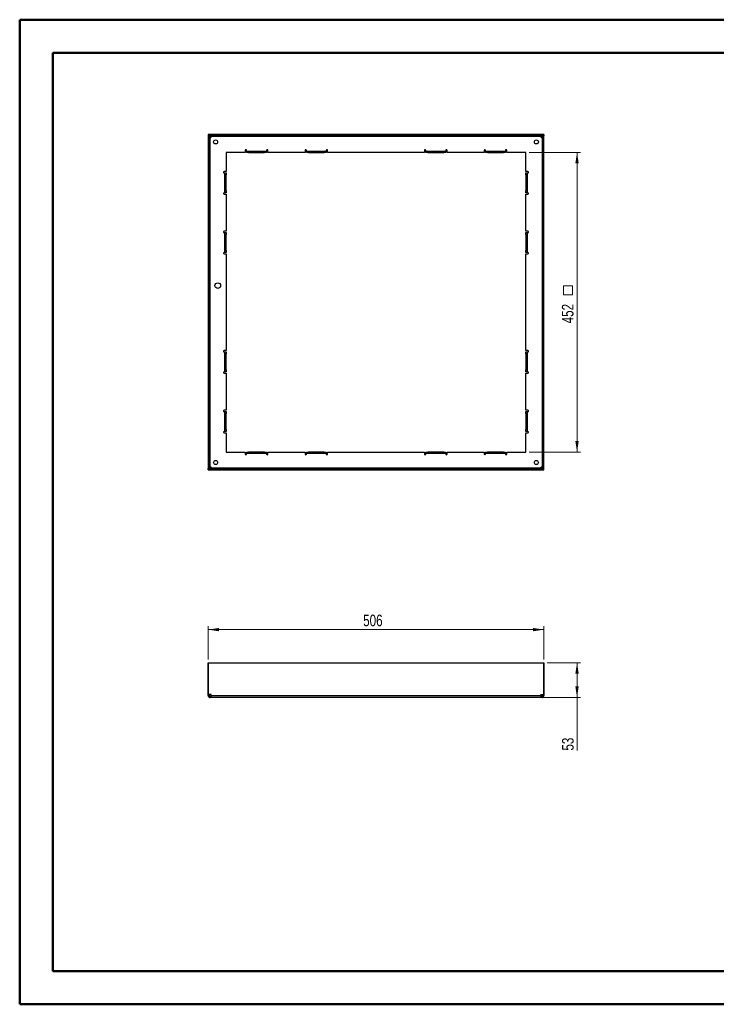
# Paper-space layout 'Sheet2' of a CAD drawing. Header units: millimetres. Extents: x 0 to 420, y 0 to 297.
# Tile 1 of 2: x 0 to 210, y 0 to 297. Entities that reach past the tile are written whole.
import ezdxf

# ---------------------------------------------------------------- set-up
doc = ezdxf.new("R2010")
doc.units = ezdxf.units.MM
doc.styles.add('SLDTEXTSTYLE1', font='TXT', dxfattribs={"width": 0.75})
doc.dimstyles.new('SLDDIMSTYLE0', dxfattribs={"dimtxt": 3.5, "dimasz": 3.302, "dimexe": 0, "dimexo": 0.0625, "dimgap": 0.875, "dimtad": 1, "dimlfac": 5, "dimrnd": 1e-09, "dimzin": 12, "dimdsep": 46, "dimtxsty": 'SLDTEXTSTYLE1', "dimsah": 1, "dimcen": 0.09, "dimadec": 0, "dimazin": 3, "dimtfac": 1, "dimtofl": 0, "dimtmove": 0, "dimatfit": 3, "dimfxl": 0, "dimfrac": 2, "dimtolj": 1, "dimtzin": 12, "dimarcsym": 0})
doc.dimstyles.new('SLDDIMSTYLE1', dxfattribs={"dimtxt": 3.5, "dimasz": 3.302, "dimexe": 0, "dimexo": 0.0625, "dimgap": 0.875, "dimtad": 1, "dimdec": 0, "dimlfac": 5, "dimrnd": 1e-09, "dimzin": 12, "dimdsep": 46, "dimtxsty": 'SLDTEXTSTYLE1', "dimsah": 1, "dimcen": 0.09, "dimadec": 0, "dimazin": 3, "dimtfac": 1, "dimtdec": 0, "dimtofl": 0, "dimtmove": 0, "dimatfit": 3, "dimfxl": 0, "dimfrac": 2, "dimtolj": 1, "dimtzin": 12, "dimarcsym": 0})

# ---------------------------------------------------------------- blocks, each defined once
blk = doc.blocks.new('_D')
at = {"color": 7, "linetype": 'Continuous', "lineweight": 0}
for p, q in [((159.38, 103.23), (169.4, 103.23)), ((168.4, 92.78), (168.4, 103.23)), ((156.54, 92.78), (169.4, 92.78)), ((168.4, 92.78), (168.4, 76.74))]:
    blk.add_line(p, q, dxfattribs=at)
at = {"color": 7, "linetype": 'Continuous', "lineweight": 18}
for points in [[(168.4, 103.23), (167.89, 99.93), (168.9, 99.93)], [(168.4, 92.78), (168.9, 96.09), (167.89, 96.09)]]:
    blk.add_solid(points, dxfattribs=at)
at = {"color": 7, "linetype": 'Continuous', "lineweight": 18, "insert": (163.88, 76.74), "char_height": 3.5, "attachment_point": 1, "rotation": 90, "style": 'SLDTEXTSTYLE1'}
blk.add_mtext('53', dxfattribs=at)
blk = doc.blocks.new('_D_1')
at = {"color": 7, "linetype": 'Continuous', "lineweight": 0}
for p, q in [((57.2, 104.23), (57.2, 114.23)), ((57.2, 113.23), (158.4, 113.23)), ((158.4, 104.23), (158.4, 114.23))]:
    blk.add_line(p, q, dxfattribs=at)
at = {"color": 7, "linetype": 'Continuous', "lineweight": 18}
for points in [[(57.2, 113.23), (60.5, 112.73), (60.5, 113.74)], [(158.4, 113.23), (155.09, 113.74), (155.09, 112.73)]]:
    blk.add_solid(points, dxfattribs=at)
at = {"color": 7, "linetype": 'Continuous', "lineweight": 18, "insert": (103.92, 117.75), "char_height": 3.5, "attachment_point": 1, "style": 'SLDTEXTSTYLE1'}
blk.add_mtext('506', dxfattribs=at)
blk = doc.blocks.new('SW_SYMBOL_MOD_BOX')
at = {"color": 0, "linetype": 'Continuous', "lineweight": 18}
for p, q in [((200, 200), (200, 800)), ((200, 800), (800, 800)), ((800, 800), (800, 200)), ((200, 200), (800, 200))]:
    blk.add_line(p, q, dxfattribs=at)
blk = doc.blocks.new('_D_3')
at = {"color": 7, "linetype": 'Continuous', "lineweight": 0}
for p, q in [((154, 257.19), (169.4, 257.19)), ((168.4, 166.79), (168.4, 257.19)), ((154, 166.79), (169.4, 166.79))]:
    blk.add_line(p, q, dxfattribs=at)
at = {"color": 7, "linetype": 'Continuous', "lineweight": 18}
for points in [[(168.4, 257.19), (167.89, 253.89), (168.9, 253.89)], [(168.4, 166.79), (168.9, 170.1), (167.89, 170.1)]]:
    blk.add_solid(points, dxfattribs=at)
at = {"color": 7, "linetype": 'Continuous', "lineweight": 18, "xscale": 0.004470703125, "yscale": 0.004470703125, "zscale": 0.004470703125, "rotation": 90}
blk.add_blockref('SW_SYMBOL_MOD_BOX', (167.91, 213.37), dxfattribs=at)
at = {"color": 7, "linetype": 'Continuous', "lineweight": 18, "insert": (163.83, 205.62), "char_height": 3.5, "attachment_point": 1, "rotation": 90, "style": 'SLDTEXTSTYLE1'}
blk.add_mtext('452', dxfattribs=at)

psp = doc.layouts.new('Sheet2')

# ---------------------------------------------------------------- linework, layer by layer
at = {"color": 7, "linetype": 'Continuous', "lineweight": 50}
for p, q in [((0.3793, 0.2148), (0.3793, 297.2148)), ((0.3793, 297.2148), (420.3793, 297.2148)), ((10.3793, 10.2148), (10.3793, 287.2148)), ((10.3793, 287.2148), (410.3793, 287.2148)), ((10.3793, 10.2148), (410.3793, 10.2148)), ((0.3793, 0.2148), (420.3793, 0.2148))]:
    psp.add_line(p, q, dxfattribs=at)
at = {"color": 7, "linetype": 'Continuous', "lineweight": 25}
for p, q in [((57.596, 262.185), (57.196, 262.185)), ((57.196, 262.185), (57.196, 161.805)), ((57.216, 262.595), (57.216, 262.195)), ((158.376, 262.595), (57.216, 262.595)), ((158.376, 262.195), (57.216, 262.195)), ((57.596, 262.185), (57.596, 161.805)), ((57.756, 162.2848), (57.756, 261.7052)), ((57.756, 261.7052), (57.9858, 261.7052)), ((58.0858, 262.035), (157.5062, 262.035)), ((58.0858, 261.8052), (58.0858, 262.035)), ((157.5062, 262.035), (157.5062, 261.8052)), ((157.6062, 261.7052), (157.836, 261.7052)), ((157.836, 261.7052), (157.836, 162.2848)), ((157.996, 262.185), (158.396, 262.185)), ((157.996, 161.805), (157.996, 262.185)), ((158.376, 262.595), (158.376, 262.195)), ((158.396, 161.805), (158.396, 262.185)), ((68.396, 257.195), (62.596, 257.195)), ((62.596, 257.195), (62.596, 251.395)), ((68.396, 257.795), (68.396, 257.195)), ((68.796, 257.595), (68.796, 257.795)), ((68.796, 257.195), (68.796, 257.595)), ((68.796, 257.595), (69.396, 257.595)), ((69.396, 257.195), (68.796, 257.195)), ((69.396, 257.595), (69.396, 257.195)), ((69.396, 257.595), (74.196, 257.595)), ((69.396, 257.195), (74.196, 257.195)), ((74.196, 257.195), (74.196, 257.595)), ((74.196, 257.595), (74.796, 257.595)), ((74.796, 257.195), (74.196, 257.195)), ((74.796, 257.795), (74.796, 257.595)), ((74.796, 257.595), (74.796, 257.195)), ((75.196, 257.195), (75.196, 257.795)), ((86.396, 257.195), (75.196, 257.195)), ((86.396, 257.795), (86.396, 257.195)), ((86.796, 257.595), (86.796, 257.795)), ((86.796, 257.195), (86.796, 257.595)), ((86.796, 257.595), (87.396, 257.595)), ((87.396, 257.195), (86.796, 257.195)), ((87.396, 257.595), (87.396, 257.195)), ((87.396, 257.595), (92.196, 257.595)), ((87.396, 257.195), (92.196, 257.195)), ((92.196, 257.195), (92.196, 257.595)), ((92.196, 257.595), (92.796, 257.595)), ((92.796, 257.195), (92.196, 257.195)), ((92.796, 257.795), (92.796, 257.595)), ((92.796, 257.595), (92.796, 257.195)), ((93.196, 257.195), (93.196, 257.795)), ((122.396, 257.195), (93.196, 257.195)), ((122.396, 257.795), (122.396, 257.195)), ((122.796, 257.595), (122.796, 257.795)), ((122.796, 257.195), (122.796, 257.595)), ((122.796, 257.595), (123.396, 257.595)), ((123.396, 257.195), (122.796, 257.195)), ((123.396, 257.595), (123.396, 257.195)), ((123.396, 257.595), (128.196, 257.595)), ((123.396, 257.195), (128.196, 257.195)), ((128.196, 257.195), (128.196, 257.595)), ((128.196, 257.595), (128.796, 257.595)), ((128.796, 257.195), (128.196, 257.195)), ((128.796, 257.795), (128.796, 257.595)), ((128.796, 257.595), (128.796, 257.195)), ((129.196, 257.195), (129.196, 257.795)), ((140.396, 257.195), (129.196, 257.195)), ((140.396, 257.795), (140.396, 257.195)), ((140.796, 257.595), (140.796, 257.795)), ((140.796, 257.195), (140.796, 257.595)), ((140.796, 257.595), (141.396, 257.595)), ((141.396, 257.195), (140.796, 257.195)), ((141.396, 257.595), (141.396, 257.195)), ((141.396, 257.595), (146.196, 257.595)), ((141.396, 257.195), (146.196, 257.195)), ((146.196, 257.195), (146.196, 257.595)), ((146.196, 257.595), (146.796, 257.595)), ((146.796, 257.195), (146.196, 257.195)), ((146.796, 257.795), (146.796, 257.595)), ((146.796, 257.595), (146.796, 257.195)), ((147.196, 257.195), (147.196, 257.795)), ((152.996, 257.195), (147.196, 257.195)), ((152.996, 251.395), (152.996, 257.195)), ((62.596, 251.395), (61.996, 251.395)), ((61.996, 250.995), (62.196, 250.995)), ((62.196, 250.395), (62.196, 250.995)), ((62.196, 250.995), (62.596, 250.995)), ((62.596, 250.395), (62.196, 250.395)), ((62.196, 245.595), (62.196, 250.395)), ((62.596, 250.995), (62.596, 250.395)), ((62.596, 245.595), (62.596, 250.395)), ((153.596, 251.395), (152.996, 251.395)), ((152.996, 250.995), (153.396, 250.995)), ((152.996, 250.395), (152.996, 250.995)), ((153.396, 250.395), (152.996, 250.395)), ((152.996, 250.395), (152.996, 245.595)), ((153.396, 250.995), (153.396, 250.395)), ((153.396, 250.995), (153.596, 250.995)), ((153.396, 250.395), (153.396, 245.595)), ((62.196, 244.995), (61.996, 244.995)), ((61.996, 244.595), (62.596, 244.595)), ((62.196, 245.595), (62.596, 245.595)), ((62.196, 244.995), (62.196, 245.595)), ((62.596, 244.995), (62.196, 244.995)), ((62.596, 245.595), (62.596, 244.995)), ((62.596, 244.595), (62.596, 233.395)), ((152.996, 245.595), (153.396, 245.595)), ((152.996, 244.995), (152.996, 245.595)), ((153.396, 244.995), (152.996, 244.995)), ((152.996, 244.595), (153.596, 244.595)), ((152.996, 233.395), (152.996, 244.595)), ((153.396, 245.595), (153.396, 244.995)), ((153.596, 244.995), (153.396, 244.995)), ((62.596, 233.395), (61.996, 233.395)), ((61.996, 232.995), (62.196, 232.995)), ((62.196, 232.395), (62.196, 232.995)), ((62.196, 232.995), (62.596, 232.995)), ((62.596, 232.395), (62.196, 232.395)), ((62.196, 227.595), (62.196, 232.395)), ((62.596, 232.995), (62.596, 232.395)), ((62.596, 227.595), (62.596, 232.395)), ((153.596, 233.395), (152.996, 233.395)), ((152.996, 232.995), (153.396, 232.995)), ((152.996, 232.395), (152.996, 232.995)), ((153.396, 232.395), (152.996, 232.395)), ((152.996, 232.395), (152.996, 227.595)), ((153.396, 232.995), (153.396, 232.395)), ((153.396, 232.995), (153.596, 232.995)), ((153.396, 232.395), (153.396, 227.595)), ((62.196, 226.995), (61.996, 226.995)), ((61.996, 226.595), (62.596, 226.595)), ((62.196, 227.595), (62.596, 227.595)), ((62.196, 226.995), (62.196, 227.595)), ((62.596, 226.995), (62.196, 226.995)), ((62.596, 227.595), (62.596, 226.995)), ((62.596, 226.595), (62.596, 197.395)), ((152.996, 227.595), (153.396, 227.595)), ((152.996, 226.995), (152.996, 227.595)), ((153.396, 226.995), (152.996, 226.995)), ((152.996, 197.395), (152.996, 226.595)), ((152.996, 226.595), (153.596, 226.595)), ((153.396, 227.595), (153.396, 226.995)), ((153.596, 226.995), (153.396, 226.995)), ((62.596, 197.395), (61.996, 197.395)), ((61.996, 196.995), (62.196, 196.995)), ((62.196, 196.395), (62.196, 196.995)), ((62.196, 196.995), (62.596, 196.995)), ((62.596, 196.395), (62.196, 196.395)), ((62.196, 191.595), (62.196, 196.395)), ((62.596, 196.995), (62.596, 196.395)), ((62.596, 191.595), (62.596, 196.395)), ((153.596, 197.395), (152.996, 197.395)), ((152.996, 196.995), (153.396, 196.995)), ((152.996, 196.395), (152.996, 196.995)), ((152.996, 196.395), (152.996, 191.595)), ((153.396, 196.395), (152.996, 196.395)), ((153.396, 196.995), (153.396, 196.395)), ((153.396, 196.995), (153.596, 196.995)), ((153.396, 196.395), (153.396, 191.595)), ((62.196, 190.995), (61.996, 190.995)), ((61.996, 190.595), (62.596, 190.595)), ((62.196, 191.595), (62.596, 191.595)), ((62.196, 190.995), (62.196, 191.595)), ((62.596, 190.995), (62.196, 190.995)), ((62.596, 191.595), (62.596, 190.995)), ((62.596, 190.595), (62.596, 179.395)), ((152.996, 191.595), (153.396, 191.595)), ((152.996, 190.995), (152.996, 191.595)), ((153.396, 190.995), (152.996, 190.995)), ((152.996, 190.595), (153.596, 190.595)), ((152.996, 179.395), (152.996, 190.595)), ((153.396, 191.595), (153.396, 190.995)), ((153.596, 190.995), (153.396, 190.995)), ((62.596, 179.395), (61.996, 179.395)), ((61.996, 178.995), (62.196, 178.995)), ((62.196, 178.995), (62.596, 178.995)), ((62.196, 178.395), (62.196, 178.995)), ((62.596, 178.395), (62.196, 178.395)), ((62.196, 173.595), (62.196, 178.395)), ((62.596, 178.995), (62.596, 178.395)), ((62.596, 173.595), (62.596, 178.395)), ((153.596, 179.395), (152.996, 179.395)), ((152.996, 178.995), (153.396, 178.995)), ((152.996, 178.395), (152.996, 178.995)), ((152.996, 178.395), (152.996, 173.595)), ((153.396, 178.395), (152.996, 178.395)), ((153.396, 178.995), (153.396, 178.395)), ((153.396, 178.995), (153.596, 178.995)), ((153.396, 178.395), (153.396, 173.595)), ((62.196, 172.995), (61.996, 172.995)), ((61.996, 172.595), (62.596, 172.595)), ((62.196, 173.595), (62.596, 173.595)), ((62.196, 172.995), (62.196, 173.595)), ((62.596, 172.995), (62.196, 172.995)), ((62.596, 173.595), (62.596, 172.995)), ((62.596, 172.595), (62.596, 166.795)), ((152.996, 173.595), (153.396, 173.595)), ((152.996, 172.995), (152.996, 173.595)), ((153.396, 172.995), (152.996, 172.995)), ((152.996, 172.595), (153.596, 172.595)), ((152.996, 166.795), (152.996, 172.595)), ((153.396, 173.595), (153.396, 172.995)), ((153.596, 172.995), (153.396, 172.995)), ((62.596, 166.795), (68.396, 166.795)), ((68.396, 166.795), (68.396, 166.195)), ((68.796, 166.395), (68.796, 166.795)), ((68.796, 166.795), (69.396, 166.795)), ((69.396, 166.395), (68.796, 166.395)), ((68.796, 166.195), (68.796, 166.395)), ((69.396, 166.795), (69.396, 166.395)), ((74.196, 166.795), (69.396, 166.795)), ((74.196, 166.395), (69.396, 166.395)), ((74.196, 166.395), (74.196, 166.795)), ((74.196, 166.795), (74.796, 166.795)), ((74.796, 166.395), (74.196, 166.395)), ((74.796, 166.795), (74.796, 166.395)), ((74.796, 166.395), (74.796, 166.195)), ((75.196, 166.195), (75.196, 166.795)), ((75.196, 166.795), (86.396, 166.795)), ((86.396, 166.795), (86.396, 166.195)), ((86.796, 166.395), (86.796, 166.795)), ((86.796, 166.795), (87.396, 166.795)), ((87.396, 166.395), (86.796, 166.395)), ((86.796, 166.195), (86.796, 166.395)), ((87.396, 166.795), (87.396, 166.395)), ((92.196, 166.795), (87.396, 166.795)), ((92.196, 166.395), (87.396, 166.395)), ((92.196, 166.395), (92.196, 166.795)), ((92.196, 166.795), (92.796, 166.795)), ((92.796, 166.395), (92.196, 166.395)), ((92.796, 166.795), (92.796, 166.395)), ((92.796, 166.395), (92.796, 166.195)), ((93.196, 166.195), (93.196, 166.795)), ((93.196, 166.795), (122.396, 166.795)), ((122.396, 166.795), (122.396, 166.195)), ((122.796, 166.395), (122.796, 166.795)), ((122.796, 166.795), (123.396, 166.795)), ((123.396, 166.395), (122.796, 166.395)), ((122.796, 166.195), (122.796, 166.395)), ((123.396, 166.795), (123.396, 166.395)), ((128.196, 166.795), (123.396, 166.795)), ((128.196, 166.395), (123.396, 166.395)), ((128.196, 166.395), (128.196, 166.795)), ((128.196, 166.795), (128.796, 166.795)), ((128.796, 166.395), (128.196, 166.395)), ((128.796, 166.795), (128.796, 166.395)), ((128.796, 166.395), (128.796, 166.195)), ((129.196, 166.195), (129.196, 166.795)), ((129.196, 166.795), (140.396, 166.795)), ((140.396, 166.795), (140.396, 166.195)), ((140.796, 166.395), (140.796, 166.795)), ((140.796, 166.795), (141.396, 166.795)), ((141.396, 166.395), (140.796, 166.395)), ((140.796, 166.195), (140.796, 166.395)), ((141.396, 166.795), (141.396, 166.395)), ((146.196, 166.795), (141.396, 166.795)), ((146.196, 166.395), (141.396, 166.395)), ((146.196, 166.395), (146.196, 166.795)), ((146.196, 166.795), (146.796, 166.795)), ((146.796, 166.395), (146.196, 166.395)), ((146.796, 166.795), (146.796, 166.395)), ((146.796, 166.395), (146.796, 166.195)), ((147.196, 166.195), (147.196, 166.795)), ((147.196, 166.795), (152.996, 166.795)), ((57.596, 161.805), (57.196, 161.805)), ((57.216, 161.395), (57.216, 161.795)), ((57.216, 161.795), (158.376, 161.795)), ((57.216, 161.395), (158.376, 161.395)), ((57.9858, 162.2848), (57.756, 162.2848)), ((58.0858, 161.955), (58.0858, 162.1848)), ((157.5062, 161.955), (58.0858, 161.955)), ((157.5062, 162.1848), (157.5062, 161.955)), ((157.836, 162.2848), (157.6062, 162.2848)), ((157.996, 161.805), (158.396, 161.805)), ((158.376, 161.395), (158.376, 161.795)), ((57.216, 103.235), (57.196, 103.235)), ((57.196, 103.235), (57.196, 93.6748)), ((57.216, 103.235), (158.376, 103.235)), ((57.216, 93.6748), (57.216, 103.235)), ((158.376, 93.6748), (158.376, 103.235)), ((158.376, 103.235), (158.396, 103.235)), ((158.396, 103.235), (158.396, 93.6748)), ((57.196, 93.6748), (57.216, 93.6748)), ((57.196, 93.5748), (57.196, 93.6748)), ((57.196, 93.5748), (57.596, 93.5748)), ((57.196, 93.345), (57.196, 93.5748)), ((57.196, 93.345), (57.596, 93.345)), ((57.9858, 93.6748), (57.216, 93.6748)), ((57.596, 93.5748), (57.596, 93.6748)), ((57.596, 93.345), (57.596, 93.5748)), ((57.756, 92.785), (57.756, 93.185)), ((57.9858, 93.185), (57.756, 93.185)), ((57.9858, 92.785), (57.756, 92.785)), ((57.9858, 92.785), (57.9858, 93.185)), ((58.0858, 93.185), (57.9858, 93.185)), ((58.0858, 92.785), (57.9858, 92.785)), ((58.0858, 93.345), (58.0858, 93.5748)), ((58.0858, 93.345), (157.5062, 93.345)), ((157.5062, 92.785), (58.0858, 92.785)), ((157.5062, 93.345), (157.5062, 93.5748)), ((157.6062, 93.185), (157.5062, 93.185)), ((157.6062, 92.785), (157.5062, 92.785)), ((157.6062, 93.6748), (158.376, 93.6748)), ((157.6062, 92.785), (157.6062, 93.185)), ((157.836, 93.185), (157.6062, 93.185)), ((157.836, 92.785), (157.6062, 92.785)), ((157.836, 92.785), (157.836, 93.185)), ((157.996, 93.6748), (157.996, 93.5748)), ((158.396, 93.5748), (157.996, 93.5748)), ((157.996, 93.5748), (157.996, 93.345)), ((158.396, 93.345), (157.996, 93.345)), ((158.396, 93.6748), (158.376, 93.6748)), ((158.396, 93.6748), (158.396, 93.5748)), ((158.396, 93.5748), (158.396, 93.345))]:
    psp.add_line(p, q, dxfattribs=at)
for centre, radius in [((59.446, 260.345), 0.61), ((156.146, 260.345), 0.61), ((60.096, 216.995), 0.8543), ((59.446, 163.645), 0.61), ((156.146, 163.645), 0.61)]:
    psp.add_circle(centre, radius, dxfattribs=at)
for centre, radius, start, end in [((57.9858, 261.8052), 0.1, 270, 0), ((157.6062, 261.8052), 0.1, 180, 270), ((68.596, 257.795), 0.2, 0, 180), ((74.996, 257.795), 0.2, 0, 180), ((86.596, 257.795), 0.2, 0, 180), ((92.996, 257.795), 0.2, 0, 180), ((122.596, 257.795), 0.2, 0, 180), ((128.996, 257.795), 0.2, 0, 180), ((140.596, 257.795), 0.2, 0, 180), ((146.996, 257.795), 0.2, 0, 180), ((61.996, 251.195), 0.2, 90, 270), ((153.596, 251.195), 0.2, 270, 90), ((61.996, 244.795), 0.2, 90, 270), ((153.596, 244.795), 0.2, 270, 90), ((61.996, 233.195), 0.2, 90, 270), ((153.596, 233.195), 0.2, 270, 90), ((61.996, 226.795), 0.2, 90, 270), ((153.596, 226.795), 0.2, 270, 90), ((61.996, 197.195), 0.2, 90, 270), ((153.596, 197.195), 0.2, 270, 90), ((61.996, 190.795), 0.2, 90, 270), ((153.596, 190.795), 0.2, 270, 90), ((61.996, 179.195), 0.2, 90, 270), ((153.596, 179.195), 0.2, 270, 90), ((61.996, 172.795), 0.2, 90, 270), ((153.596, 172.795), 0.2, 270, 90), ((68.596, 166.195), 0.2, 180, 0), ((74.996, 166.195), 0.2, 180, 0), ((86.596, 166.195), 0.2, 180, 0), ((92.996, 166.195), 0.2, 180, 0), ((122.596, 166.195), 0.2, 180, 0), ((128.996, 166.195), 0.2, 180, 0), ((140.596, 166.195), 0.2, 180, 0), ((146.996, 166.195), 0.2, 180, 0), ((57.9858, 162.1848), 0.1, 0, 90), ((157.6062, 162.1848), 0.1, 90, 180), ((57.9858, 93.5748), 0.1, 0, 90), ((157.6062, 93.5748), 0.1, 90, 180)]:
    psp.add_arc(centre, radius, start, end, dxfattribs=at)
for points, knots in [([(57.756, 261.7052), (57.7141, 261.7052), (57.6725, 261.7052), (57.6132, 261.7052), (57.596, 261.7052), (57.596, 261.7052)], [0, 0, 0, 0, 0.5, 0.5, 1, 1, 1, 1]), ([(58.0858, 262.195), (58.0858, 262.195), (58.0858, 262.1778), (58.0858, 262.1185), (58.0858, 262.0769), (58.0858, 262.035)], [0, 0, 0, 0, 0.5, 0.5, 1, 1, 1, 1]), ([(157.5062, 262.035), (157.5062, 262.0769), (157.5062, 262.1185), (157.5062, 262.1778), (157.5062, 262.195), (157.5062, 262.195)], [0, 0, 0, 0, 0.5, 0.5, 1, 1, 1, 1]), ([(157.996, 261.7052), (157.996, 261.7052), (157.9788, 261.7052), (157.9195, 261.7052), (157.8779, 261.7052), (157.836, 261.7052)], [0, 0, 0, 0, 0.5, 0.5, 1, 1, 1, 1]), ([(57.596, 162.2848), (57.596, 162.2848), (57.6132, 162.2848), (57.6725, 162.2848), (57.7141, 162.2848), (57.756, 162.2848)], [0, 0, 0, 0, 0.5, 0.5, 1, 1, 1, 1]), ([(58.0858, 161.955), (58.0858, 161.9131), (58.0858, 161.8715), (58.0858, 161.8122), (58.0858, 161.795), (58.0858, 161.795)], [0, 0, 0, 0, 0.5, 0.5, 1, 1, 1, 1]), ([(157.5062, 161.795), (157.5062, 161.795), (157.5062, 161.8122), (157.5062, 161.8715), (157.5062, 161.9131), (157.5062, 161.955)], [0, 0, 0, 0, 0.5, 0.5, 1, 1, 1, 1]), ([(157.836, 162.2848), (157.8779, 162.2848), (157.9195, 162.2848), (157.9788, 162.2848), (157.996, 162.2848), (157.996, 162.2848)], [0, 0, 0, 0, 0.5, 0.5, 1, 1, 1, 1]), ([(57.196, 93.345), (57.196, 93.2717), (57.2106, 93.1984), (57.2667, 93.063), (57.3082, 93.0009), (57.4119, 92.8972), (57.474, 92.8557), (57.6094, 92.7996), (57.6827, 92.785), (57.756, 92.785)], [0, 0, 0, 0, 0.25, 0.25, 0.5, 0.5, 0.75, 0.75, 1, 1, 1, 1]), ([(57.596, 93.345), (57.596, 93.3031), (57.6132, 93.2615), (57.6725, 93.2022), (57.7141, 93.185), (57.756, 93.185)], [0, 0, 0, 0, 0.5, 0.5, 1, 1, 1, 1]), ([(58.0858, 92.785), (58.0858, 92.785), (58.0858, 92.7996), (58.0858, 92.8557), (58.0858, 92.8972), (58.0858, 93.0009), (58.0858, 93.063), (58.0858, 93.1984), (58.0858, 93.2717), (58.0858, 93.345)], [0, 0, 0, 0, 0.25, 0.25, 0.5, 0.5, 0.75, 0.75, 1, 1, 1, 1]), ([(157.5062, 93.345), (157.5062, 93.2717), (157.5062, 93.1984), (157.5062, 93.063), (157.5062, 93.0009), (157.5062, 92.8972), (157.5062, 92.8557), (157.5062, 92.7996), (157.5062, 92.785), (157.5062, 92.785)], [0, 0, 0, 0, 0.25, 0.25, 0.5, 0.5, 0.75, 0.75, 1, 1, 1, 1]), ([(157.836, 93.185), (157.8779, 93.185), (157.9195, 93.2022), (157.9788, 93.2615), (157.996, 93.3031), (157.996, 93.345)], [0, 0, 0, 0, 0.5, 0.5, 1, 1, 1, 1]), ([(157.836, 92.785), (157.9093, 92.785), (157.9826, 92.7996), (158.118, 92.8557), (158.1801, 92.8972), (158.2838, 93.0009), (158.3253, 93.063), (158.3814, 93.1984), (158.396, 93.2717), (158.396, 93.345)], [0, 0, 0, 0, 0.25, 0.25, 0.5, 0.5, 0.75, 0.75, 1, 1, 1, 1])]:
    psp.add_open_spline(points, degree=3, knots=knots, dxfattribs=at)

# ---------------------------------------------------------------- dimensions: what is measured, and where the dimension line sits
at = {"color": 7, "linetype": 'Continuous', "lineweight": 18}
for base, p1, p2, text, dimstyle, picture, middle in [((168.396, 257.195), (152.996, 166.795), (152.996, 257.195), '<>{\\fGDT;o}', 'SLDDIMSTYLE1', '_D_3', (168.396, 211.995)), ((168.396, 103.235), (155.536, 92.785), (158.376, 103.235), '53', 'SLDDIMSTYLE0', '_D', (168.396, 79.3232))]:
    dim = psp.add_linear_dim(base=base, p1=p1, p2=p2, angle=90, text=text, dimstyle=dimstyle, dxfattribs=at)
    dim.commit()
    dim.dimension.update_dxf_attribs({"geometry": picture, "text_midpoint": middle, "dimtype": 160})
dim = psp.add_linear_dim(base=(158.396, 113.235), p1=(57.196, 103.235), p2=(158.396, 103.235), dimstyle='SLDDIMSTYLE1', dxfattribs=at)
dim.commit()
dim.dimension.update_dxf_attribs({"geometry": '_D_1', "text_midpoint": (107.796, 113.235), "dimtype": 160})

doc.saveas('drawing.dxf')
